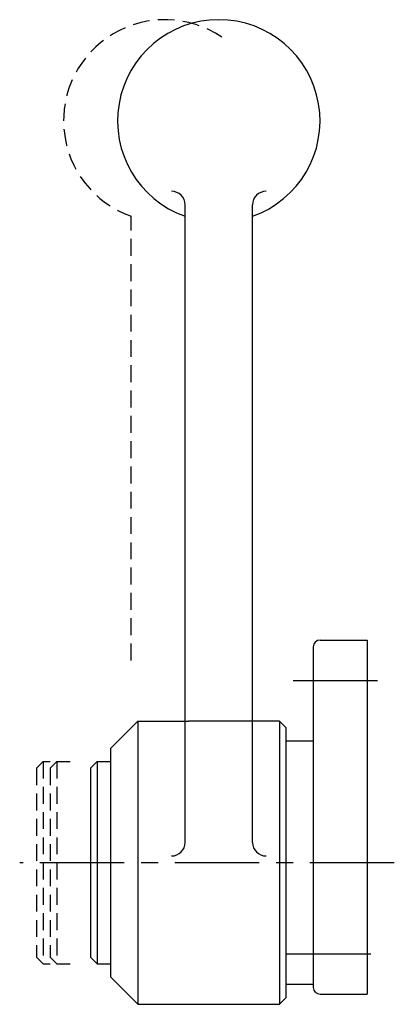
# Model space of a CAD drawing. Extents: x 48 to 104, y 119 to 265.
import ezdxf

# ---------------------------------------------------------------- set-up
doc = ezdxf.new("R2010")
doc.units = 0
doc.header["$LTSCALE"] = 10
doc.linetypes.add('CENTER', pattern=[2, 1.25, -0.25, 0.25, -0.25])
doc.linetypes.add('HIDDEN', pattern=[0.375, 0.25, -0.125])
doc.layers.get('0').update_dxf_attribs({"linetype": 'CONTINUOUS'})
doc.layers.add('BRAUER-1', color=1, linetype='CENTER')
doc.layers.add('BRAUER-5', color=4, linetype='HIDDEN')

msp = doc.modelspace()

# ---------------------------------------------------------------- linework, layer by layer
for p, q in [((72.5, 143), (72.5, 237.552175)), ((82.5, 143), (82.5, 237.552175)), ((92.5, 173), (99.5, 173)), ((99.5, 173), (99.5, 120.5)), ((91.5, 172), (91.5, 121.5)), ((61.5, 157), (65.5, 161)), ((65.5, 161), (65.5, 119)), ((65.5, 161), (73, 161)), ((83, 161), (73, 161)), ((86.5, 161), (83, 161)), ((86.5, 161), (86.5, 119)), ((86.5, 161), (87.5, 160)), ((87.5, 120), (87.5, 160)), ((91.5, 158), (87.5, 158)), ((61.5, 123), (61.5, 157)), ((58.5, 154), (59.5, 155)), ((59.5, 155), (59.5, 125)), ((59.5, 155), (61.5, 155)), ((58.5, 154), (58.5, 126)), ((58.5, 126), (59.5, 125)), ((59.5, 125), (61.5, 125)), ((61.5, 123), (65.5, 119)), ((87.5, 122), (91.5, 122)), ((86.5, 119), (87.5, 120)), ((92.5, 120.5), (99.5, 120.5)), ((65.5, 119), (86.5, 119))]:
    msp.add_line(p, q)
for centre, radius, start, end in [((77.5, 250), 15, 289.471222, 250.528781), ((70.5, 237.552175), 2, 359.999997, 89.999997), ((84.5, 237.552174), 2, 89.999997, 179.999997), ((92.5, 172), 1, 90, 180), ((70.5, 143), 2, 270, 0), ((84.5, 143), 2, 180, 270), ((92.5, 121.5), 1, 180, 270)]:
    msp.add_arc(centre, radius, start, end)
at = {"layer": 'BRAUER-1'}
for p, q in [((88.5, 167), (102.5, 167)), ((103.5, 140), (48, 140)), ((87.5, 126.5), (102.5, 126.5))]:
    msp.add_line(p, q, dxfattribs=at)
at = {"layer": 'BRAUER-5'}
for p, q in [((64.500008, 170.000002), (64.500008, 235.857867)), ((50.5, 154), (51.5, 155)), ((51.5, 155), (51.5, 125)), ((51.5, 155), (52.5, 155)), ((52.5, 154), (53.5, 155)), ((53.5, 155), (53.5, 125)), ((53.5, 155), (55.5, 155)), ((50.5, 154), (50.5, 126)), ((52.5, 154), (52.5, 126)), ((50.5, 126), (51.5, 125)), ((52.5, 126), (53.5, 125)), ((51.5, 125), (52.5, 125)), ((53.5, 125), (55.5, 125))]:
    msp.add_line(p, q, dxfattribs=at)
msp.add_arc((69.500008, 250.000002), 15, 55.779056, 250.528781, dxfattribs=at)

doc.saveas('drawing.dxf')
